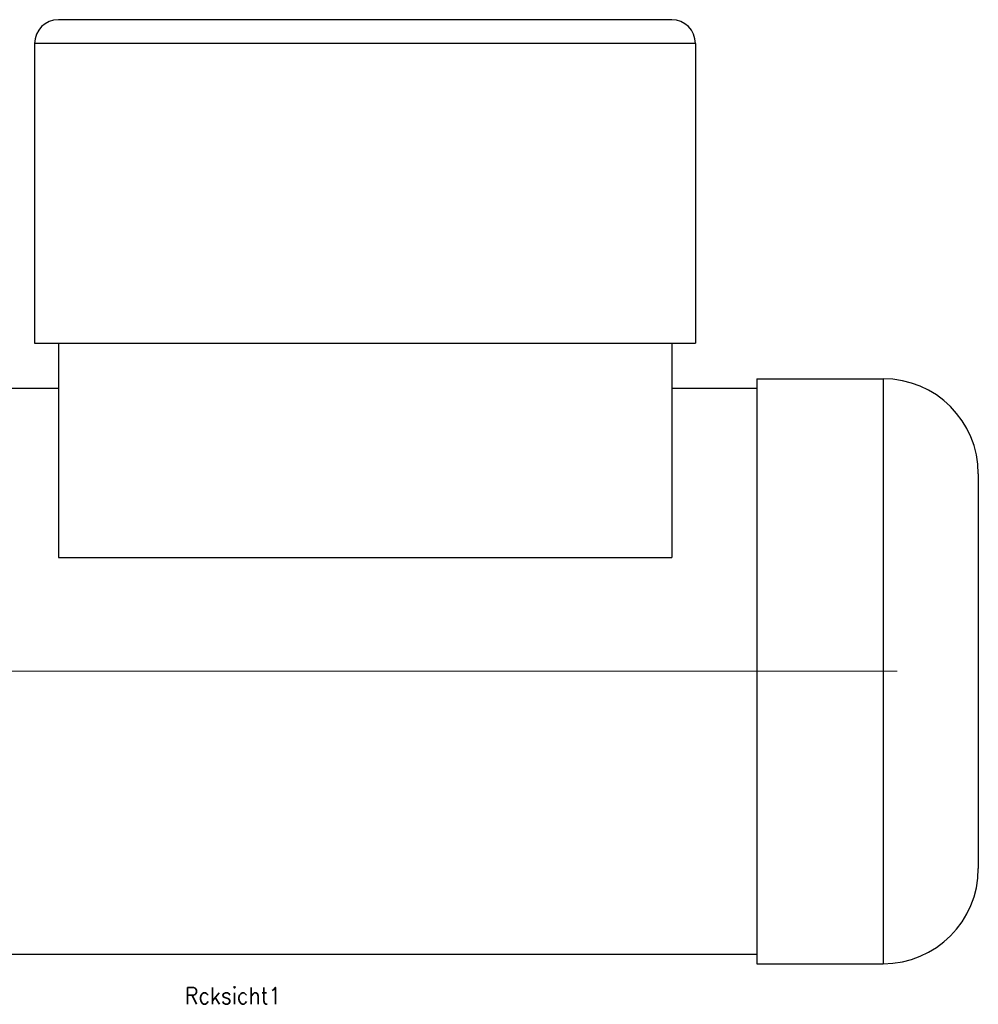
# Model space of a CAD drawing. Header units: inches. Extents: x -493 to 473, y -244 to 299.
# Tile 76 of 76: x 271 to 473, y -76 to 131. Entities that reach past the tile are written whole.
import ezdxf

# ---------------------------------------------------------------- set-up
doc = ezdxf.new("R2010")
doc.units = ezdxf.units.IN
doc.linetypes.add('DOT_CENTER', pattern=[14, 12, -1, 0, -1])
doc.layers.add('1', color=7, linetype='Continuous')
doc.styles.add('CONVERTER_11', font='txt.shx', dxfattribs={"width": 0.9})

# ---------------------------------------------------------------- blocks, each defined once
blk = doc.blocks.new('014_G23_G27_BF_B3_B14_Motor_Bgr_63_EEXDe_1_1__1', base_point=(159, -67.26))
at = {"color": 7, "linetype": 'Continuous'}
for p, q in [((408, 131.24), (279, 131.24)), ((274, 126.24), (274, 63.24)), ((413, 126.24), (413, 63.24)), ((274, 63.24), (279, 63.24)), ((279, 63.24), (279, 53.74)), ((279, 63.24), (408, 63.24)), ((408, 63.24), (408, 53.74)), ((408, 63.24), (413, 63.24)), ((425.91, 55.74), (425.91, 53.74)), ((425.91, 55.74), (452.5, 55.74)), ((260.5, 53.74), (279, 53.74)), ((279, 53.74), (279, 18.12)), ((408, 53.74), (408, 18.12)), ((408, 53.74), (425.91, 53.74)), ((425.91, 53.74), (425.91, -5.76)), ((472.5, 35.74), (472.5, -5.76)), ((279, 18.12), (408, 18.12)), ((425.91, -5.76), (425.91, -65.26)), ((472.5, -5.76), (472.5, -47.26)), ((260.5, -65.26), (425.91, -65.26)), ((425.91, -65.26), (425.91, -67.26)), ((425.91, -67.26), (452.5, -67.26))]:
    blk.add_line(p, q, dxfattribs=at)
at = {"color": 1, "linetype": 'Continuous'}
for p, q in [((413, 126.24), (274, 126.24)), ((452.5, 55.74), (452.5, -5.76)), ((452.5, -5.76), (452.5, -67.26))]:
    blk.add_line(p, q, dxfattribs=at)
at = {"color": 7, "linetype": 'Continuous'}
for centre, radius, start, end in [((279, 126.24), 5, 90, 180), ((408, 126.24), 5, 0, 90), ((452.5, 35.74), 20, 0, 90), ((452.5, -47.26), 20, -90, 0)]:
    blk.add_arc(centre, radius, start, end, dxfattribs=at)
at = {"layer": '1', "color": 30, "linetype": 'DOT_CENTER', "const_width": 0.25}
blk.add_lwpolyline([(247.5, -5.76), (455.5, -5.76)], dxfattribs=at)
blk = doc.blocks.new('Rcksicht1', base_point=(315.75, 32))
blk.add_blockref('014_G23_G27_BF_B3_B14_Motor_Bgr_63_EEXDe_1_1__1', (159, -67.26))
at = {"layer": '1', "color": 1, "insert": (315.75, -72.24), "char_height": 3.5, "attachment_point": 2, "line_spacing_factor": 1.320528, "style": 'CONVERTER_11'}
blk.add_mtext('Rcksicht1', dxfattribs=at)

msp = doc.modelspace()

# ---------------------------------------------------------------- block references
msp.add_blockref('Rcksicht1', (315.75, 32))

doc.saveas('drawing.dxf')
